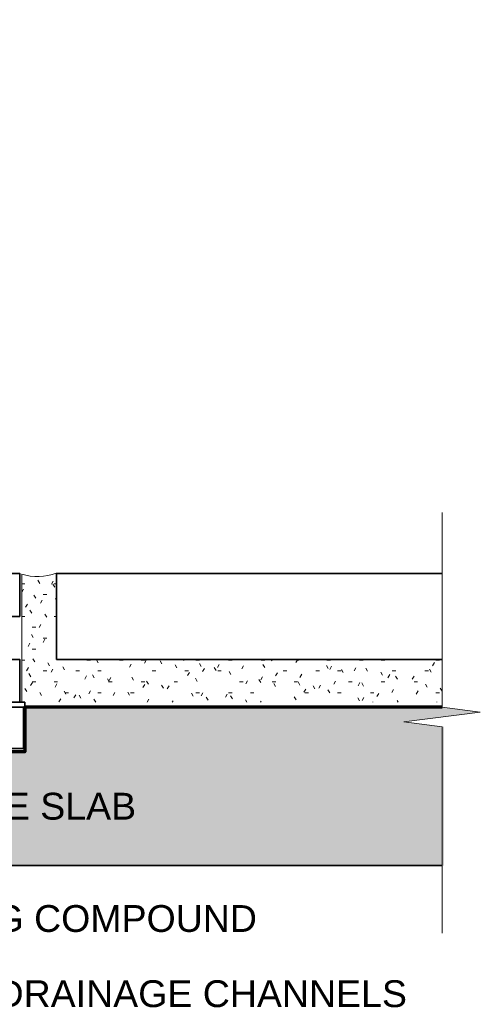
# Model space of a CAD drawing. Header units: millimetres. Extents: x -169 to 166, y -160 to 79.
# Tile 10 of 10: x 119 to 162, y -12 to 79. Entities that reach past the tile are written whole.
import ezdxf

# ---------------------------------------------------------------- set-up
doc = ezdxf.new("R2010")
doc.units = ezdxf.units.MM
for name, color, linetype, lineweight in [('FS-DETAIL', 3, 'Continuous', 35), ('FS-DETAIL-HATCH', 253, 'Continuous', 13), ('FS-DETAIL-THIN', 8, 'Continuous', 18), ('FS-DETAIL-WIDE', 4, 'Continuous', 70), ('FS-TEXT', 7, 'Continuous', 25)]:
    doc.layers.add(name, color=color, linetype=linetype, lineweight=lineweight)
doc.styles.add('Arial', font='arial.ttf', dxfattribs={"height": 2.5})

msp = doc.modelspace()

# ---------------------------------------------------------------- hatches: boundary and pattern name
at = {"layer": 'FS-DETAIL-HATCH'}
h = msp.add_hatch(dxfattribs=at)
h.set_pattern_fill('FP_3', color=256, style=0, pattern_type=2)
h.set_pattern_definition([(0, (-1514.6219, -3298.6579), (4.064, 1.016), [0.335, -2.713, 0.335, -2.713, -16.256]), (0, (-1514.6219, -3298.6579), (4.064, 1.016), [-6.096, 0.335, -5.761, 0.335, -2.713, -7.112]), (0, (-1514.6219, -3298.6579), (4.064, 1.016), [-15.24, 0.335, -1.697, 0.335, -4.745]), (120, (-1513.0979, -3298.1499), (-2.9118818, 3.01152724), [0.335, -2.713, 0.335, -2.713, -16.256]), (120, (-1513.0979, -3298.1499), (-2.9118818, 3.01152724), [-6.096, 0.335, -5.761, 0.335, -2.713, -7.112]), (120, (-1513.0979, -3298.1499), (-2.9118818, 3.01152724), [-15.24, 0.335, -1.697, 0.335, -4.745]), (240, (-1512.5899, -3296.1179), (-1.1521182, -4.02752724), [0.335, -2.713, 0.335, -2.713, -16.256]), (240, (-1512.5899, -3296.1179), (-1.1521182, -4.02752724), [-6.096, 0.335, -5.761, 0.335, -2.713, -7.112]), (240, (-1512.5899, -3296.1179), (-1.1521182, -4.02752724), [-15.24, 0.335, -1.697, 0.335, -4.745])])
h.paths.add_polyline_path([(158.305, 15.678), (119.145, 15.678), (119.145, 27.598), (120.215, 27.395), (121.304, 27.423), (122.363, 27.682), (122.363, 19.662), (158.305, 19.662), (158.305, 16.567)], flags=0)
h = msp.add_hatch(dxfattribs=at)
h.set_pattern_fill('FP_3', color=256, style=0, pattern_type=2)
h.set_pattern_definition([(50, (-1519.0457, -3298.658), (7.174375, -0.628683), [0.75, -8.25]), (100.45, (-1518.446, -3298.711), (5.785598, 6.893719), [0.64, -7.01]), (46.18, (-1519.046, -3296.658), (10.672662, -1.655812), [1.125, -12.375]), (96.64, (-1518.156, -3296.798), (9.346212, 9.742055), [0.956, -10.517]), (351.184, (-1519.046, -3296.658), (9.346443, 9.74164), [0.9, -9.9]), (21, (-1518.0457, -3297.158), (5.969341, -4.026198), [0.75, -8.25]), (326, (-1518.046, -3297.158), (2.432792, 7.2513), [0.6, -6.6]), (71.451, (-1517.549, -3297.493), (8.402601, 3.225564), [0.637, -7.011]), (37.5, (-1519.0457, -3298.6579), (0.1215986, 3.3289385), [0.025, -6.52, 0.025, -6.7, -6.65]), (37.5, (-1519.0457, -3298.6579), (0.1215986, 3.3289385), [-13.27, 0.025, -6.625]), (7.5, (-1519.0457, -3298.658), (2.6306954, 3.944117), [0.025, -3.82, 0.025, -6.37, -2.55]), (7.5, (-1519.0457, -3298.658), (2.6306954, 3.944117), [-10.24, 0.025, -2.525]), (327.5, (-1521.2757, -3298.658), (5.337887, -0.2253338), [0.025, -2.5, 0.025, -7.8, -10.375]), (327.5, (-1521.2757, -3298.658), (5.337887, -0.2253338), [-10.35, 0.025, -10.35]), (317.5, (-1522.2757, -3298.658), (5.831567, 1.00132), [0.025, -3.25, 0.025, -5.18, -7.375]), (317.5, (-1522.2757, -3298.658), (5.831567, 1.00132), [-8.48, 0.025, -7.35])])
h.paths.add_polyline_path([(158.487, 0.453), (158.487, 13.392), (154.931, 13.844), (161.86, 14.748), (158.487, 15.199), (119.425, 15.224), (119.425, 11.039), (15, 11.039), (15, 9.789), (14.189, 9.789), (14.581, 9.323), (14.855, 8.779), (14.996, 8.187), (14.996, 7.578), (14.855, 6.985), (14.581, 6.441), (14.189, 5.975), (14.77, 4.662), (15.011, 3.245), (14.897, 1.813), (14.434, 0.453), (109.542, 0.453)])
h.paths.add_polyline_path([(-14.434, 0.453), (-14.897, 1.813), (-15.011, 3.245), (-14.77, 4.662), (-14.189, 5.975), (-14.581, 6.441), (-14.855, 6.985), (-14.996, 7.578), (-14.996, 8.187), (-14.855, 8.779), (-14.581, 9.323), (-14.189, 9.789), (-15, 9.789), (-15, 11.039), (-123.689, 11.039), (-123.689, 15.224), (-158.305, 15.043), (-154.749, 14.591), (-161.86, 13.688), (-158.305, 13.236), (-158.305, 0.453), (-55.604, 0.453)])

# ---------------------------------------------------------------- linework, layer by layer
at = {"layer": 'FS-DETAIL'}
for points in [[(113.456, 27.662), (118.956, 27.662), (118.956, 23.662), (117.956, 23.662), (117.956, 26.162), (114.956, 26.162), (114.956, 17.162), (117.956, 17.162), (117.956, 19.662), (118.956, 19.662), (118.956, 15.662), (98.756, 15.662), (98.756, 16.736), (113.456, 17.18)], [(119.304, 15.224), (98.616, 15.224), (98.616, 11.362), (119.304, 11.362)]]:
    msp.add_lwpolyline(points, close=True, dxfattribs=at)
for points in [[(158.305, 27.672), (122.388, 27.672), (122.388, 19.662), (158.305, 19.662)], [(119.425, 15.224), (119.425, 15.662), (118.956, 15.662)]]:
    msp.add_lwpolyline(points, dxfattribs=at)
at = {"layer": 'FS-DETAIL-THIN'}
msp.add_lwpolyline([(158.305, -5.843), (158.305, 13.392), (154.749, 13.844), (161.86, 14.748), (158.305, 15.199), (158.305, 33.359)], dxfattribs=at)
msp.add_lwpolyline([(122.363, 27.682, -0.162051), (119.145, 27.598), (119.145, 15.662)], format="xyb", dxfattribs=at)
at = {"layer": 'FS-DETAIL-WIDE', "lineweight": 35}
msp.add_line((14.434, 0.453), (158.305, 0.453), dxfattribs=at)
at = {"layer": 'FS-DETAIL-WIDE', "lineweight": 70}
msp.add_lwpolyline([(158.305, 15.224), (119.425, 15.224), (119.425, 11.039), (15, 11.039)], dxfattribs=at)

# ---------------------------------------------------------------- texts
at = {"layer": 'FS-TEXT', "insert": (-124.572, 74.249), "char_height": 5, "width": 253.44099, "attachment_point": 4, "line_spacing_factor": 0.938532, "style": 'Arial', "bg_fill": 2}
msp.add_mtext('{\\C7;DETAIL 7: DRAINED MATWELL REBATED WITH CERAMIC TILES (MAXI 2)}', dxfattribs=at)
at = {"layer": 'FS-TEXT', "char_height": 2.5, "attachment_point": 4, "style": 'Arial'}
for s, insert in [('CONCRETE SLAB', (100.305, 5.967)), ('LEVELLING COMPOUND', (100.305, -4.493)), ('SLOPING DRAINAGE CHANNELS', (100.305, -11.498))]:
    msp.add_mtext(s, dxfattribs=dict(at, insert=insert))

doc.saveas('drawing.dxf')
